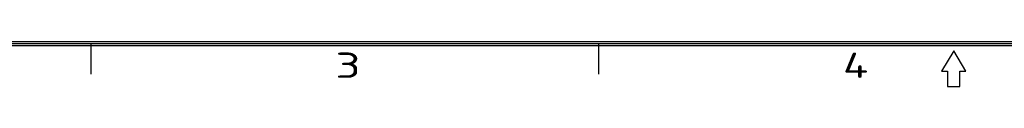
# Model space of a CAD drawing. Extents: x 0 to 866, y -1 to 607.
# Tile 2 of 39: x 222 to 444, y -1 to 10. Entities that reach past the tile are written whole.
import ezdxf
from ezdxf.enums import TextEntityAlignment as Align

# ---------------------------------------------------------------- set-up
doc = ezdxf.new("R2010")
doc.units = 0
doc.header["$LTSCALE"] = 23.1
doc.header["$MEASUREMENT"] = 0
doc.layers.get('0').update_dxf_attribs({"linetype": 'CONTINUOUS'})
doc.styles.get("Standard").update_dxf_attribs({"font": 'isocp3.shx', "bigfont": 'gbcbig.shx'})

# ---------------------------------------------------------------- blocks, each defined once
blk = doc.blocks.new('A3')
for p, q in [((649.45, 4.47), (231.35, 4.47)), ((649.22, 4.69), (231.57, 4.69)), ((344.35, 4.47), (344.35, 1.08)), ((400.85, 4.47), (400.85, 1.08)), ((649.67, 4.24), (231.12, 4.24)), ((440.4, 3.68), (439.04, 1.42)), ((441.75, 1.42), (440.4, 3.68)), ((439.04, 1.42), (439.72, 1.42)), ((439.72, 1.42), (439.72, -0.28)), ((441.07, 1.42), (441.75, 1.42)), ((441.07, -0.28), (441.07, 1.42)), ((439.72, -0.28), (441.07, -0.28))]:
    blk.add_line(p, q)
for s, width, p, p2 in [('3', 1.690842, (371.57, 0.66), (374.39, 0.66)), ('4', 1.538462, (428.07, 0.66), (430.89, 0.66))]:
    blk.add_text(s, height=2.82, dxfattribs=dict(width=width)).set_placement(p, p2, align=Align.FIT)
for tag, p in [('XXXE', (541.66, 30.61)), ('XXXC', (574.68, 30.61)), ('XXXA', (625.44, 30.61)), ('XXXG', (499.17, 23.61)), ('XXXF', (541.66, 23.61)), ('XXXD', (574.68, 23.61)), ('XXXB', (625.44, 23.61)), ('XXXK', (515.42, 22.59)), ('XXXM', (502.54, 6.73))]:
    blk.add_attdef(tag, text='', height=2.5).set_placement(p, align=Align.CENTER)
blk.add_attdef('XXXJ', text='', height=2.5).set_placement((504.73, 17.63), align=Align.MIDDLE_RIGHT)

msp = doc.modelspace()

# ---------------------------------------------------------------- block references
at = {"xscale": 2.028, "yscale": 2.028, "zscale": 2.028}
msp.add_blockref('A3', (-460.109, 0), dxfattribs=at)

doc.saveas('drawing.dxf')
